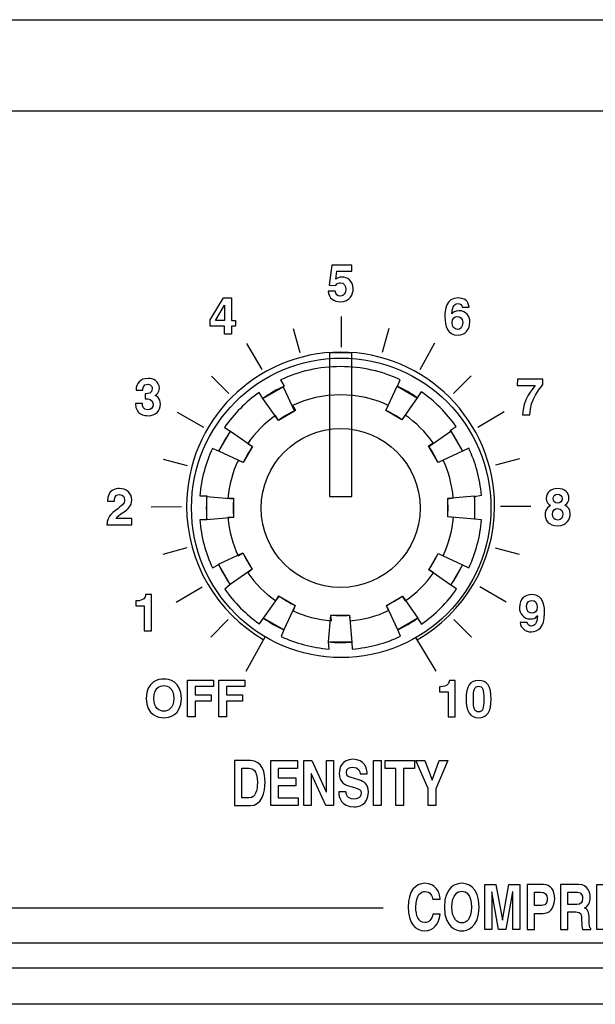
# Model space of a CAD drawing. Extents: x -133.2 to -114.2, y 153.6 to 155.3.
# Tile 5 of 14: x -126.6 to -125.6, y 153.6 to 155.3. Entities that reach past the tile are written whole.
import ezdxf

# ---------------------------------------------------------------- set-up
doc = ezdxf.new("R2010")
doc.units = 0
doc.header["$MEASUREMENT"] = 0
doc.layers.add('LAYER_1', color=160, linetype='CONTINUOUS')

# ---------------------------------------------------------------- blocks, each defined once
blk = doc.blocks.new('AI9-BLK131')
at = {"layer": 'LAYER_1', "color": 7}
for points in [[(0.481, 0.385), (0.481, 6.841), (-0.535, 6.841), (-0.535, 0.385)], [(-2.611, 5.315), (-2.1, 4.223), (-2.825, 3.805), (-3.518, 4.793)], [(3.417, 4.826), (2.727, 3.837), (2.002, 4.256), (2.511, 5.35)], [(-4.97, 3.331), (-3.982, 2.641), (-4.401, 1.917), (-5.494, 2.426)], [(5.44, 2.424), (4.349, 1.913), (3.931, 2.638), (4.918, 3.331)], [(-6.036, 0.394), (-4.835, 0.291), (-4.836, -0.546), (-6.037, -0.652)], [(5.985, -0.629), (4.784, -0.526), (4.785, 0.311), (5.986, 0.417)], [(-5.512, -2.653), (-4.42, -2.141), (-4.002, -2.867), (-4.99, -3.559)], [(4.919, -3.583), (3.93, -2.893), (4.35, -2.168), (5.443, -2.677)], [(-3.485, -5.072), (-2.795, -4.083), (-2.07, -4.502), (-2.579, -5.596)], [(2.539, -5.589), (2.028, -4.497), (2.753, -4.08), (3.446, -5.067)], [(-0.575, -6.139), (-0.472, -4.938), (0.365, -4.939), (0.471, -6.14)]]:
    blk.add_lwpolyline(points, close=True, dxfattribs=at)
blk.add_circle((0, -0.117), 6.725, dxfattribs=at)
for points in [[(2.52, 5.342), (2.834, 5.195), (3.134, 5.022), (3.417, 4.826), (3.417, 4.826), (3.593, 5.089), (3.593, 5.089), (4.201, 4.667), (4.731, 4.141), (5.159, 3.537), (5.159, 3.537), (4.899, 3.355), (4.899, 3.355), (5.106, 3.063), (5.287, 2.752), (5.44, 2.424), (5.44, 2.424), (5.725, 2.566), (5.725, 2.566), (6.031, 1.913), (6.229, 1.2), (6.297, 0.449), (6.297, 0.449), (5.983, 0.393), (5.983, 0.393), (5.998, 0.222), (6.005, 0.048), (6.005, -0.128), (6.005, -0.297), (5.998, -0.464), (5.985, -0.629), (5.985, -0.629), (6.301, -0.655), (6.301, -0.655), (6.238, -1.417), (6.041, -2.141), (5.733, -2.803), (5.733, -2.803), (5.444, -2.672), (5.444, -2.672), (5.295, -2.992), (5.119, -3.296), (4.919, -3.583), (4.919, -3.583), (5.183, -3.759), (5.183, -3.759), (4.754, -4.374), (4.219, -4.909), (3.604, -5.338), (3.604, -5.338), (3.427, -5.074), (3.427, -5.074), (3.148, -5.27), (2.851, -5.442), (2.539, -5.589), (2.539, -5.589), (2.658, -5.884), (2.658, -5.884), (1.992, -6.195), (1.263, -6.394), (0.496, -6.457), (0.496, -6.457), (0.471, -6.14), (0.471, -6.14), (0.307, -6.154), (0.141, -6.161), (-0.027, -6.161), (-0.212, -6.161), (-0.395, -6.152), (-0.576, -6.136), (-0.576, -6.136), (-0.55, -6.457), (-0.55, -6.457), (-1.312, -6.395), (-2.036, -6.198), (-2.698, -5.89), (-2.698, -5.89), (-2.579, -5.596), (-2.579, -5.596), (-2.902, -5.445), (-3.209, -5.267), (-3.497, -5.063), (-3.497, -5.063), (-3.674, -5.327), (-3.674, -5.327), (-4.279, -4.902), (-4.807, -4.373), (-5.232, -3.767), (-5.232, -3.767), (-4.99, -3.559), (-4.99, -3.559), (-5.185, -3.277), (-5.357, -2.977), (-5.503, -2.663), (-5.503, -2.663), (-5.781, -2.817), (-5.781, -2.817), (-6.093, -2.15), (-6.293, -1.421), (-6.356, -0.653), (-6.356, -0.653), (-6.037, -0.652), (-6.037, -0.652), (-6.052, -0.479), (-6.06, -0.305), (-6.06, -0.128), (-6.06, 0.056), (-6.052, 0.239), (-6.035, 0.419), (-6.035, 0.419), (-6.354, 0.42), (-6.354, 0.42), (-6.289, 1.173), (-6.093, 1.889), (-5.789, 2.545), (-5.789, 2.545), (-5.494, 2.426), (-5.494, 2.426), (-5.345, 2.744), (-5.17, 3.046), (-4.97, 3.331), (-4.97, 3.331), (-5.243, 3.495), (-5.243, 3.495), (-4.818, 4.105), (-4.289, 4.637), (-3.682, 5.066), (-3.682, 5.066), (-3.518, 4.793), (-3.518, 4.793), (-3.217, 5.006), (-2.896, 5.193), (-2.558, 5.35), (-2.558, 5.35), (-2.723, 5.623), (-2.723, 5.623), (-1.905, 6.007), (-0.991, 6.222), (-0.027, 6.222), (0.929, 6.222), (1.836, 6.01), (2.649, 5.632), (2.649, 5.632), (2.52, 5.342), (2.52, 5.342)], [(2.01, 4.25), (2.262, 4.133), (2.502, 3.994), (2.728, 3.837), (2.728, 3.837), (2.869, 4.048), (2.869, 4.048), (3.355, 3.71), (3.78, 3.289), (4.122, 2.806), (4.122, 2.806), (3.914, 2.66), (3.914, 2.66), (4.079, 2.427), (4.224, 2.177), (4.347, 1.916), (4.347, 1.916), (4.574, 2.029), (4.574, 2.029), (4.819, 1.507), (4.978, 0.936), (5.032, 0.336), (5.032, 0.336), (4.781, 0.291), (4.781, 0.291), (4.793, 0.153), (4.799, 0.014), (4.799, -0.126), (4.799, -0.261), (4.793, -0.395), (4.782, -0.527), (4.782, -0.527), (5.035, -0.548), (5.035, -0.548), (4.985, -1.157), (4.828, -1.737), (4.581, -2.266), (4.581, -2.266), (4.35, -2.161), (4.35, -2.161), (4.231, -2.417), (4.09, -2.661), (3.93, -2.89), (3.93, -2.89), (4.141, -3.031), (4.141, -3.031), (3.797, -3.522), (3.369, -3.951), (2.878, -4.294), (2.878, -4.294), (2.736, -4.083), (2.736, -4.083), (2.513, -4.24), (2.275, -4.378), (2.026, -4.495), (2.026, -4.495), (2.121, -4.731), (2.121, -4.731), (1.588, -4.98), (1.005, -5.139), (0.391, -5.189), (0.391, -5.189), (0.372, -4.936), (0.372, -4.936), (0.24, -4.947), (0.107, -4.952), (-0.027, -4.952), (-0.175, -4.952), (-0.322, -4.946), (-0.466, -4.933), (-0.466, -4.933), (-0.445, -5.189), (-0.445, -5.189), (-1.055, -5.139), (-1.634, -4.982), (-2.164, -4.736), (-2.164, -4.736), (-2.069, -4.5), (-2.069, -4.5), (-2.327, -4.38), (-2.573, -4.237), (-2.803, -4.074), (-2.803, -4.074), (-2.944, -4.285), (-2.944, -4.285), (-3.429, -3.945), (-3.851, -3.522), (-4.191, -3.037), (-4.191, -3.037), (-3.997, -2.871), (-3.997, -2.871), (-4.154, -2.645), (-4.291, -2.406), (-4.408, -2.154), (-4.408, -2.154), (-4.631, -2.277), (-4.631, -2.277), (-4.88, -1.744), (-5.04, -1.161), (-5.09, -0.546), (-5.09, -0.546), (-4.835, -0.545), (-4.835, -0.545), (-4.847, -0.407), (-4.853, -0.267), (-4.853, -0.126), (-4.853, 0.021), (-4.847, 0.167), (-4.834, 0.311), (-4.834, 0.311), (-5.089, 0.312), (-5.089, 0.312), (-5.037, 0.915), (-4.88, 1.488), (-4.637, 2.012), (-4.637, 2.012), (-4.401, 1.917), (-4.401, 1.917), (-4.282, 2.171), (-4.141, 2.413), (-3.982, 2.641), (-3.982, 2.641), (-4.2, 2.772), (-4.2, 2.772), (-3.86, 3.26), (-3.437, 3.686), (-2.951, 4.029), (-2.951, 4.029), (-2.82, 3.81), (-2.82, 3.81), (-2.579, 3.981), (-2.322, 4.131), (-2.052, 4.256), (-2.052, 4.256), (-2.184, 4.475), (-2.184, 4.475), (-1.529, 4.782), (-0.798, 4.954), (-0.027, 4.954), (0.738, 4.954), (1.463, 4.785), (2.114, 4.482), (2.114, 4.482), (2.01, 4.25), (2.01, 4.25)]]:
    blk.add_open_spline(points, degree=3, knots=[0, 0, 0, 0, 1, 1, 1, 2, 2, 2, 3, 3, 3, 4, 4, 4, 5, 5, 5, 6, 6, 6, 7, 7, 7, 8, 8, 8, 9, 9, 9, 10, 10, 10, 11, 11, 11, 12, 12, 12, 13, 13, 13, 14, 14, 14, 15, 15, 15, 16, 16, 16, 17, 17, 17, 18, 18, 18, 19, 19, 19, 20, 20, 20, 21, 21, 21, 22, 22, 22, 23, 23, 23, 24, 24, 24, 25, 25, 25, 26, 26, 26, 27, 27, 27, 28, 28, 28, 29, 29, 29, 30, 30, 30, 31, 31, 31, 32, 32, 32, 33, 33, 33, 34, 34, 34, 35, 35, 35, 36, 36, 36, 37, 37, 37, 38, 38, 38, 39, 39, 39, 40, 40, 40, 41, 41, 41, 42, 42, 42, 43, 43, 43, 44, 44, 44, 45, 45, 45, 46, 46, 46, 47, 47, 47, 48, 48, 48, 48], dxfattribs=at)
blk = doc.blocks.new('AI9-BLK96')
at = {"layer": 'LAYER_1', "color": 7}
for points in [[(-3.039, -1.013), (-3.355, -1.013), (-3.355, 0.68), (-3.36, 0.68), (-3.662, -1.013), (-3.994, -1.013), (-4.29, 0.68), (-4.294, 0.68), (-4.294, -1.013), (-4.61, -1.013), (-4.61, 1.013), (-4.116, 1.013), (-3.822, -0.584), (-3.818, -0.584), (-3.529, 1.013), (-3.039, 1.013)], [(1.614, 0.655), (0.754, 0.655), (0.754, 0.229), (1.544, 0.229), (1.544, -0.13), (0.754, -0.13), (0.754, -0.655), (1.653, -0.655), (1.653, -1.013), (0.422, -1.013), (0.422, 1.013), (1.614, 1.013)]]:
    blk.add_lwpolyline(points, close=True, dxfattribs=at)
for points, knots in [([(-6.947, 0.35), (-6.974, 0.471), (-7.026, 0.7), (-7.306, 0.7), (-7.469, 0.7), (-7.708, 0.564), (-7.708, -0.008), (-7.708, -0.373), (-7.593, -0.7), (-7.306, -0.7), (-7.119, -0.7), (-6.988, -0.567), (-6.947, -0.319), (-6.947, -0.319), (-6.608, -0.319), (-6.608, -0.319), (-6.676, -0.759), (-6.906, -1.067), (-7.313, -1.067), (-7.744, -1.067), (-8.053, -0.703), (-8.053, -0.003), (-8.053, 0.706), (-7.726, 1.067), (-7.308, 1.067), (-6.823, 1.067), (-6.627, 0.649), (-6.608, 0.35), (-6.608, 0.35), (-6.947, 0.35), (-6.947, 0.35)], [0, 0, 0, 0, 1, 1, 1, 2, 2, 2, 3, 3, 3, 4, 4, 4, 5, 5, 5, 6, 6, 6, 7, 7, 7, 8, 8, 8, 9, 9, 9, 10, 10, 10, 10]), ([(-5.644, 1.067), (-5.43, 1.067), (-4.865, 0.951), (-4.865, 0), (-4.865, -0.951), (-5.43, -1.067), (-5.644, -1.067), (-5.859, -1.067), (-6.423, -0.951), (-6.423, 0), (-6.423, 0.951), (-5.859, 1.067), (-5.644, 1.067)], [0, 0, 0, 0, 1, 1, 1, 2, 2, 2, 3, 3, 3, 4, 4, 4, 4]), ([(-2.375, -1.013), (-2.375, -1.013), (-2.714, -1.013), (-2.714, -1.013), (-2.714, -1.013), (-2.714, 1.013), (-2.714, 1.013), (-2.714, 1.013), (-1.973, 1.013), (-1.973, 1.013), (-1.659, 1.013), (-1.47, 0.762), (-1.47, 0.364), (-1.47, 0.181), (-1.551, -0.282), (-1.987, -0.282), (-1.987, -0.282), (-2.375, -0.282), (-2.375, -0.282), (-2.375, -0.282), (-2.375, -1.013), (-2.375, -1.013)], [0, 0, 0, 0, 1, 1, 1, 2, 2, 2, 3, 3, 3, 4, 4, 4, 5, 5, 5, 6, 6, 6, 7, 7, 7, 7]), ([(-1.208, 1.013), (-1.208, 1.013), (-0.388, 1.013), (-0.388, 1.013), (0.043, 1.013), (0.122, 0.615), (0.122, 0.44), (0.122, 0.217), (0.032, 0.025), (-0.129, -0.042), (0.005, -0.116), (0.077, -0.178), (0.077, -0.556), (0.077, -0.852), (0.077, -0.926), (0.149, -0.96), (0.149, -0.96), (0.149, -1.013), (0.149, -1.013), (0.149, -1.013), (-0.226, -1.013), (-0.226, -1.013), (-0.248, -0.917), (-0.262, -0.813), (-0.262, -0.604), (-0.262, -0.327), (-0.276, -0.22), (-0.526, -0.22), (-0.526, -0.22), (-0.876, -0.22), (-0.876, -0.22), (-0.876, -0.22), (-0.876, -1.013), (-0.876, -1.013), (-0.876, -1.013), (-1.208, -1.013), (-1.208, -1.013), (-1.208, -1.013), (-1.208, 1.013), (-1.208, 1.013)], [0, 0, 0, 0, 1, 1, 1, 2, 2, 2, 3, 3, 3, 4, 4, 4, 5, 5, 5, 6, 6, 6, 7, 7, 7, 8, 8, 8, 9, 9, 9, 10, 10, 10, 11, 11, 11, 12, 12, 12, 13, 13, 13, 13]), ([(2.17, -0.389), (2.172, -0.502), (2.217, -0.717), (2.513, -0.717), (2.673, -0.717), (2.852, -0.669), (2.852, -0.454), (2.852, -0.296), (2.73, -0.254), (2.558, -0.203), (2.558, -0.203), (2.384, -0.152), (2.384, -0.152), (2.122, -0.076), (1.869, -0.003), (1.869, 0.443), (1.869, 0.669), (1.967, 1.067), (2.493, 1.067), (2.989, 1.067), (3.122, 0.66), (3.125, 0.412), (3.125, 0.412), (2.8, 0.412), (2.8, 0.412), (2.791, 0.502), (2.763, 0.717), (2.468, 0.717), (2.339, 0.717), (2.185, 0.657), (2.185, 0.474), (2.185, 0.316), (2.289, 0.282), (2.357, 0.263), (2.357, 0.263), (2.752, 0.141), (2.752, 0.141), (2.973, 0.073), (3.177, -0.04), (3.177, -0.404), (3.177, -1.013), (2.68, -1.067), (2.538, -1.067), (1.946, -1.067), (1.845, -0.641), (1.845, -0.389), (1.845, -0.389), (2.17, -0.389), (2.17, -0.389)], [0, 0, 0, 0, 1, 1, 1, 2, 2, 2, 3, 3, 3, 4, 4, 4, 5, 5, 5, 6, 6, 6, 7, 7, 7, 8, 8, 8, 9, 9, 9, 10, 10, 10, 11, 11, 11, 12, 12, 12, 13, 13, 13, 14, 14, 14, 15, 15, 15, 16, 16, 16, 16]), ([(3.676, -0.389), (3.678, -0.502), (3.723, -0.717), (4.019, -0.717), (4.179, -0.717), (4.357, -0.669), (4.357, -0.454), (4.357, -0.296), (4.235, -0.254), (4.064, -0.203), (4.064, -0.203), (3.89, -0.152), (3.89, -0.152), (3.628, -0.076), (3.375, -0.003), (3.375, 0.443), (3.375, 0.669), (3.472, 1.067), (3.998, 1.067), (4.495, 1.067), (4.628, 0.66), (4.631, 0.412), (4.631, 0.412), (4.305, 0.412), (4.305, 0.412), (4.296, 0.502), (4.269, 0.717), (3.974, 0.717), (3.845, 0.717), (3.691, 0.657), (3.691, 0.474), (3.691, 0.316), (3.795, 0.282), (3.863, 0.263), (3.863, 0.263), (4.258, 0.141), (4.258, 0.141), (4.479, 0.073), (4.682, -0.04), (4.682, -0.404), (4.682, -1.013), (4.186, -1.067), (4.044, -1.067), (3.452, -1.067), (3.35, -0.641), (3.35, -0.389), (3.35, -0.389), (3.676, -0.389), (3.676, -0.389)], [0, 0, 0, 0, 1, 1, 1, 2, 2, 2, 3, 3, 3, 4, 4, 4, 5, 5, 5, 6, 6, 6, 7, 7, 7, 8, 8, 8, 9, 9, 9, 10, 10, 10, 11, 11, 11, 12, 12, 12, 13, 13, 13, 14, 14, 14, 15, 15, 15, 16, 16, 16, 16]), ([(5.647, 1.067), (5.861, 1.067), (6.426, 0.951), (6.426, 0), (6.426, -0.951), (5.861, -1.067), (5.647, -1.067), (5.432, -1.067), (4.868, -0.951), (4.868, 0), (4.868, 0.951), (5.432, 1.067), (5.647, 1.067)], [0, 0, 0, 0, 1, 1, 1, 2, 2, 2, 3, 3, 3, 4, 4, 4, 4]), ([(6.696, 1.013), (6.696, 1.013), (7.516, 1.013), (7.516, 1.013), (7.947, 1.013), (8.026, 0.615), (8.026, 0.44), (8.026, 0.217), (7.936, 0.025), (7.776, -0.042), (7.909, -0.116), (7.981, -0.178), (7.981, -0.556), (7.981, -0.852), (7.981, -0.926), (8.053, -0.96), (8.053, -0.96), (8.053, -1.013), (8.053, -1.013), (8.053, -1.013), (7.679, -1.013), (7.679, -1.013), (7.656, -0.917), (7.643, -0.813), (7.643, -0.604), (7.643, -0.327), (7.629, -0.22), (7.378, -0.22), (7.378, -0.22), (7.028, -0.22), (7.028, -0.22), (7.028, -0.22), (7.028, -1.013), (7.028, -1.013), (7.028, -1.013), (6.696, -1.013), (6.696, -1.013), (6.696, -1.013), (6.696, 1.013), (6.696, 1.013)], [0, 0, 0, 0, 1, 1, 1, 2, 2, 2, 3, 3, 3, 4, 4, 4, 5, 5, 5, 6, 6, 6, 7, 7, 7, 8, 8, 8, 9, 9, 9, 10, 10, 10, 11, 11, 11, 12, 12, 12, 13, 13, 13, 13]), ([(-5.644, -0.708), (-5.462, -0.708), (-5.204, -0.567), (-5.204, 0), (-5.204, 0.567), (-5.462, 0.708), (-5.644, 0.708), (-5.827, 0.708), (-6.085, 0.567), (-6.085, 0), (-6.085, -0.567), (-5.827, -0.708), (-5.644, -0.708)], [0, 0, 0, 0, 1, 1, 1, 2, 2, 2, 3, 3, 3, 4, 4, 4, 4]), ([(-2.061, 0.068), (-1.808, 0.068), (-1.808, 0.294), (-1.808, 0.384), (-1.808, 0.581), (-1.896, 0.663), (-2.106, 0.663), (-2.106, 0.663), (-2.375, 0.663), (-2.375, 0.663), (-2.375, 0.663), (-2.375, 0.068), (-2.375, 0.068), (-2.375, 0.068), (-2.061, 0.068), (-2.061, 0.068)], [0, 0, 0, 0, 1, 1, 1, 2, 2, 2, 3, 3, 3, 4, 4, 4, 5, 5, 5, 5]), ([(-0.479, 0.121), (-0.303, 0.121), (-0.217, 0.198), (-0.217, 0.398), (-0.217, 0.505), (-0.255, 0.663), (-0.454, 0.663), (-0.454, 0.663), (-0.876, 0.663), (-0.876, 0.663), (-0.876, 0.663), (-0.876, 0.121), (-0.876, 0.121), (-0.876, 0.121), (-0.479, 0.121), (-0.479, 0.121)], [0, 0, 0, 0, 1, 1, 1, 2, 2, 2, 3, 3, 3, 4, 4, 4, 5, 5, 5, 5]), ([(5.647, -0.708), (5.83, -0.708), (6.087, -0.567), (6.087, 0), (6.087, 0.567), (5.83, 0.708), (5.647, 0.708), (5.464, 0.708), (5.206, 0.567), (5.206, 0), (5.206, -0.567), (5.464, -0.708), (5.647, -0.708)], [0, 0, 0, 0, 1, 1, 1, 2, 2, 2, 3, 3, 3, 4, 4, 4, 4]), ([(7.426, 0.121), (7.602, 0.121), (7.688, 0.198), (7.688, 0.398), (7.688, 0.505), (7.649, 0.663), (7.451, 0.663), (7.451, 0.663), (7.028, 0.663), (7.028, 0.663), (7.028, 0.663), (7.028, 0.121), (7.028, 0.121), (7.028, 0.121), (7.426, 0.121), (7.426, 0.121)], [0, 0, 0, 0, 1, 1, 1, 2, 2, 2, 3, 3, 3, 4, 4, 4, 5, 5, 5, 5])]:
    blk.add_open_spline(points, degree=3, knots=knots, dxfattribs=at)
blk = doc.blocks.new('AI9-BLK77')
at = {"layer": 'LAYER_1', "color": 7}
for points in [[(-1.98, 0.655), (-2.84, 0.655), (-2.84, 0.229), (-2.05, 0.229), (-2.05, -0.13), (-2.84, -0.13), (-2.84, -0.655), (-1.942, -0.655), (-1.942, -1.013), (-3.172, -1.013), (-3.172, 1.013), (-1.98, 1.013)], [(-0.677, 1.013), (-0.361, 1.013), (-0.361, -1.013), (-0.7, -1.013), (-1.362, 0.432), (-1.366, 0.432), (-1.366, -1.013), (-1.682, -1.013), (-1.682, 1.013), (-1.325, 1.013), (-0.682, -0.398), (-0.677, -0.398)], [(1.781, -1.013), (1.443, -1.013), (1.443, 1.013), (1.781, 1.013)], [(2.786, -1.013), (2.447, -1.013), (2.447, 0.655), (1.958, 0.655), (1.958, 1.013), (3.276, 1.013), (3.276, 0.655), (2.786, 0.655)], [(4.238, -1.013), (3.899, -1.013), (3.899, -0.248), (3.339, 1.013), (3.739, 1.013), (4.075, 0.133), (4.396, 1.013), (4.78, 1.013), (4.238, -0.254)]]:
    blk.add_lwpolyline(points, close=True, dxfattribs=at)
for points, knots in [([(-4.802, 1.013), (-4.802, 1.013), (-4.087, 1.013), (-4.087, 1.013), (-3.54, 1.013), (-3.427, 0.432), (-3.427, 0.048), (-3.427, -0.387), (-3.565, -1.013), (-4.1, -1.013), (-4.1, -1.013), (-4.802, -1.013), (-4.802, -1.013), (-4.802, -1.013), (-4.802, 1.013), (-4.802, 1.013)], [0, 0, 0, 0, 1, 1, 1, 2, 2, 2, 3, 3, 3, 4, 4, 4, 5, 5, 5, 5]), ([(0.205, -0.389), (0.208, -0.502), (0.253, -0.717), (0.549, -0.717), (0.709, -0.717), (0.887, -0.669), (0.887, -0.454), (0.887, -0.296), (0.765, -0.254), (0.594, -0.203), (0.594, -0.203), (0.42, -0.152), (0.42, -0.152), (0.158, -0.076), (-0.095, -0.003), (-0.095, 0.443), (-0.095, 0.669), (0.002, 1.067), (0.528, 1.067), (1.025, 1.067), (1.158, 0.66), (1.16, 0.412), (1.16, 0.412), (0.835, 0.412), (0.835, 0.412), (0.826, 0.502), (0.799, 0.717), (0.504, 0.717), (0.375, 0.717), (0.221, 0.657), (0.221, 0.474), (0.221, 0.316), (0.325, 0.282), (0.393, 0.262), (0.393, 0.262), (0.788, 0.141), (0.788, 0.141), (1.009, 0.073), (1.212, -0.04), (1.212, -0.404), (1.212, -1.013), (0.716, -1.067), (0.573, -1.067), (-0.018, -1.067), (-0.12, -0.641), (-0.12, -0.389), (-0.12, -0.389), (0.205, -0.389), (0.205, -0.389)], [0, 0, 0, 0, 1, 1, 1, 2, 2, 2, 3, 3, 3, 4, 4, 4, 5, 5, 5, 6, 6, 6, 7, 7, 7, 8, 8, 8, 9, 9, 9, 10, 10, 10, 11, 11, 11, 12, 12, 12, 13, 13, 13, 14, 14, 14, 15, 15, 15, 16, 16, 16, 16]), ([(-4.47, -0.663), (-4.47, -0.663), (-4.141, -0.663), (-4.141, -0.663), (-3.865, -0.663), (-3.773, -0.316), (-3.773, 0.017), (-3.773, 0.615), (-4.001, 0.663), (-4.145, 0.663), (-4.145, 0.663), (-4.47, 0.663), (-4.47, 0.663), (-4.47, 0.663), (-4.47, -0.663), (-4.47, -0.663)], [0, 0, 0, 0, 1, 1, 1, 2, 2, 2, 3, 3, 3, 4, 4, 4, 5, 5, 5, 5])]:
    blk.add_open_spline(points, degree=3, knots=knots, dxfattribs=at)
blk = doc.blocks.new('AI9-BLK76')
at = {"layer": 'LAYER_1', "color": 7}
for points in [[(-0.014, -0.823), (-0.358, -0.823), (-0.358, 0.823), (0.814, 0.823), (0.814, 0.532), (-0.014, 0.532), (-0.014, 0.161), (0.711, 0.161), (0.711, -0.131), (-0.014, -0.131)], [(1.387, -0.823), (1.043, -0.823), (1.043, 0.823), (2.215, 0.823), (2.215, 0.532), (1.387, 0.532), (1.387, 0.161), (2.112, 0.161), (2.112, -0.131), (1.387, -0.131)]]:
    blk.add_lwpolyline(points, close=True, dxfattribs=at)
for points in [[(-1.424, 0.867), (-1.206, 0.867), (-0.633, 0.773), (-0.633, 0), (-0.633, -0.773), (-1.206, -0.867), (-1.424, -0.867), (-1.642, -0.867), (-2.215, -0.773), (-2.215, 0), (-2.215, 0.773), (-1.642, 0.867), (-1.424, 0.867)], [(-1.424, -0.575), (-1.238, -0.575), (-0.977, -0.461), (-0.977, 0), (-0.977, 0.461), (-1.238, 0.576), (-1.424, 0.576), (-1.61, 0.576), (-1.871, 0.461), (-1.871, 0), (-1.871, -0.461), (-1.61, -0.575), (-1.424, -0.575)]]:
    blk.add_open_spline(points, degree=3, knots=[0, 0, 0, 0, 1, 1, 1, 2, 2, 2, 3, 3, 3, 4, 4, 4, 4], dxfattribs=at)
blk = doc.blocks.new('AI9-BLK75')
at = {"layer": 'LAYER_1', "color": 7}
for points, knots in [([(-1.159, 0.554), (-1.159, 0.554), (-1.113, 0.554), (-1.113, 0.554), (-0.804, 0.554), (-0.721, 0.714), (-0.714, 0.836), (-0.714, 0.836), (-0.451, 0.836), (-0.451, 0.836), (-0.451, 0.836), (-0.451, -0.792), (-0.451, -0.792), (-0.451, -0.792), (-0.772, -0.792), (-0.772, -0.792), (-0.772, -0.792), (-0.772, 0.329), (-0.772, 0.329), (-0.772, 0.329), (-1.159, 0.329), (-1.159, 0.329), (-1.159, 0.329), (-1.159, 0.554), (-1.159, 0.554)], [0, 0, 0, 0, 1, 1, 1, 2, 2, 2, 3, 3, 3, 4, 4, 4, 5, 5, 5, 6, 6, 6, 7, 7, 7, 8, 8, 8, 8]), ([(0.595, 0.836), (0.978, 0.836), (1.159, 0.572), (1.159, 0.001), (1.159, -0.57), (0.978, -0.836), (0.595, -0.836), (0.212, -0.836), (0.031, -0.57), (0.031, 0.001), (0.031, 0.572), (0.212, 0.836), (0.595, 0.836)], [0, 0, 0, 0, 1, 1, 1, 2, 2, 2, 3, 3, 3, 4, 4, 4, 4]), ([(0.595, -0.579), (0.778, -0.579), (0.829, -0.418), (0.829, 0.001), (0.829, 0.421), (0.778, 0.579), (0.595, 0.579), (0.412, 0.579), (0.361, 0.421), (0.361, 0.001), (0.361, -0.418), (0.412, -0.579), (0.595, -0.579)], [0, 0, 0, 0, 1, 1, 1, 2, 2, 2, 3, 3, 3, 4, 4, 4, 4])]:
    blk.add_open_spline(points, degree=3, knots=knots, dxfattribs=at)
blk = doc.blocks.new('AI9-BLK74')
at = {"layer": 'LAYER_1', "color": 7}
blk.add_lwpolyline([(-4.625, 9.419), (-4.806, 9.419), (-4.806, 9.059), (-5.127, 9.059), (-5.127, 9.419), (-5.769, 9.419), (-5.769, 9.696), (-5.17, 10.687), (-4.806, 10.687), (-4.806, 9.669), (-4.625, 9.669)], close=True, dxfattribs=at)
for points, knots in [([(-0.13, 11.534), (-0.07, 11.575), (0.003, 11.623), (0.162, 11.623), (0.379, 11.623), (0.655, 11.472), (0.655, 11.098), (0.655, 10.876), (0.542, 10.514), (0.063, 10.514), (-0.192, 10.514), (-0.451, 10.665), (-0.467, 10.993), (-0.467, 10.993), (-0.146, 10.993), (-0.146, 10.993), (-0.132, 10.86), (-0.061, 10.77), (0.081, 10.77), (0.235, 10.77), (0.324, 10.901), (0.324, 11.075), (0.324, 11.22), (0.256, 11.367), (0.086, 11.367), (0.042, 11.367), (-0.068, 11.364), (-0.13, 11.25), (-0.13, 11.25), (-0.416, 11.263), (-0.416, 11.263), (-0.416, 11.263), (-0.304, 12.158), (-0.304, 12.158), (-0.304, 12.158), (0.59, 12.158), (0.59, 12.158), (0.59, 12.158), (0.59, 11.887), (0.59, 11.887), (0.59, 11.887), (-0.072, 11.887), (-0.072, 11.887), (-0.072, 11.887), (-0.13, 11.534), (-0.13, 11.534)], [0, 0, 0, 0, 1, 1, 1, 2, 2, 2, 3, 3, 3, 4, 4, 4, 5, 5, 5, 6, 6, 6, 7, 7, 7, 8, 8, 8, 9, 9, 9, 10, 10, 10, 11, 11, 11, 12, 12, 12, 13, 13, 13, 14, 14, 14, 15, 15, 15, 15]), ([(5.546, 10.274), (5.537, 10.366), (5.477, 10.43), (5.358, 10.43), (5.149, 10.43), (5.101, 10.191), (5.09, 9.98), (5.09, 9.98), (5.094, 9.976), (5.094, 9.976), (5.138, 10.035), (5.218, 10.111), (5.399, 10.111), (5.736, 10.111), (5.897, 9.852), (5.897, 9.609), (5.897, 9.254), (5.679, 9.015), (5.365, 9.015), (4.872, 9.015), (4.776, 9.428), (4.776, 9.834), (4.776, 10.143), (4.817, 10.687), (5.381, 10.687), (5.448, 10.687), (5.633, 10.661), (5.714, 10.581), (5.803, 10.494), (5.835, 10.446), (5.865, 10.274), (5.865, 10.274), (5.546, 10.274), (5.546, 10.274)], [0, 0, 0, 0, 1, 1, 1, 2, 2, 2, 3, 3, 3, 4, 4, 4, 5, 5, 5, 6, 6, 6, 7, 7, 7, 8, 8, 8, 9, 9, 9, 10, 10, 10, 11, 11, 11, 11]), ([(-5.127, 9.669), (-5.127, 10.063), (-5.12, 10.317), (-5.12, 10.368), (-5.12, 10.368), (-5.124, 10.368), (-5.124, 10.368), (-5.124, 10.368), (-5.533, 9.669), (-5.533, 9.669), (-5.533, 9.669), (-5.127, 9.669), (-5.127, 9.669)], [0, 0, 0, 0, 1, 1, 1, 2, 2, 2, 3, 3, 3, 4, 4, 4, 4]), ([(5.342, 9.854), (5.221, 9.854), (5.097, 9.779), (5.097, 9.575), (5.097, 9.398), (5.198, 9.272), (5.351, 9.272), (5.468, 9.272), (5.576, 9.361), (5.576, 9.581), (5.576, 9.788), (5.443, 9.854), (5.342, 9.854)], [0, 0, 0, 0, 1, 1, 1, 2, 2, 2, 3, 3, 3, 4, 4, 4, 4]), ([(-8.694, 6.385), (-8.694, 6.385), (-8.643, 6.385), (-8.643, 6.385), (-8.547, 6.385), (-8.37, 6.394), (-8.37, 6.605), (-8.37, 6.665), (-8.398, 6.814), (-8.574, 6.814), (-8.795, 6.814), (-8.795, 6.605), (-8.795, 6.548), (-8.795, 6.548), (-9.093, 6.548), (-9.093, 6.548), (-9.093, 6.853), (-8.921, 7.071), (-8.554, 7.071), (-8.336, 7.071), (-8.049, 6.961), (-8.049, 6.617), (-8.049, 6.452), (-8.152, 6.348), (-8.244, 6.307), (-8.244, 6.307), (-8.244, 6.303), (-8.244, 6.303), (-8.187, 6.287), (-7.999, 6.202), (-7.999, 5.924), (-7.999, 5.617), (-8.226, 5.399), (-8.554, 5.399), (-8.707, 5.399), (-9.12, 5.434), (-9.12, 5.943), (-9.12, 5.943), (-8.806, 5.943), (-8.806, 5.943), (-8.806, 5.943), (-8.808, 5.94), (-8.808, 5.94), (-8.808, 5.853), (-8.786, 5.656), (-8.57, 5.656), (-8.442, 5.656), (-8.329, 5.743), (-8.329, 5.924), (-8.329, 6.147), (-8.545, 6.156), (-8.694, 6.156), (-8.694, 6.156), (-8.694, 6.385), (-8.694, 6.385)], [0, 0, 0, 0, 1, 1, 1, 2, 2, 2, 3, 3, 3, 4, 4, 4, 5, 5, 5, 6, 6, 6, 7, 7, 7, 8, 8, 8, 9, 9, 9, 10, 10, 10, 11, 11, 11, 12, 12, 12, 13, 13, 13, 14, 14, 14, 15, 15, 15, 16, 16, 16, 17, 17, 17, 18, 18, 18, 18]), ([(9.179, 6.796), (9.023, 6.626), (8.624, 6.144), (8.585, 5.443), (8.585, 5.443), (8.254, 5.443), (8.254, 5.443), (8.289, 6.094), (8.697, 6.612), (8.835, 6.759), (8.835, 6.759), (8.025, 6.759), (8.025, 6.759), (8.025, 6.759), (8.032, 7.043), (8.032, 7.043), (8.032, 7.043), (9.179, 7.043), (9.179, 7.043), (9.179, 7.043), (9.179, 6.796), (9.179, 6.796)], [0, 0, 0, 0, 1, 1, 1, 2, 2, 2, 3, 3, 3, 4, 4, 4, 5, 5, 5, 6, 6, 6, 7, 7, 7, 7]), ([(-10.383, 1.556), (-10.383, 2.086), (-9.995, 2.132), (-9.851, 2.132), (-9.539, 2.132), (-9.291, 1.948), (-9.291, 1.618), (-9.291, 1.338), (-9.473, 1.196), (-9.631, 1.089), (-9.846, 0.937), (-9.959, 0.864), (-9.995, 0.788), (-9.995, 0.788), (-9.289, 0.788), (-9.289, 0.788), (-9.289, 0.788), (-9.289, 0.504), (-9.289, 0.504), (-9.289, 0.504), (-10.401, 0.504), (-10.401, 0.504), (-10.39, 0.694), (-10.376, 0.894), (-10.023, 1.15), (-9.729, 1.364), (-9.613, 1.446), (-9.613, 1.63), (-9.613, 1.737), (-9.681, 1.861), (-9.837, 1.861), (-10.062, 1.861), (-10.069, 1.675), (-10.071, 1.556), (-10.071, 1.556), (-10.383, 1.556), (-10.383, 1.556)], [0, 0, 0, 0, 1, 1, 1, 2, 2, 2, 3, 3, 3, 4, 4, 4, 5, 5, 5, 6, 6, 6, 7, 7, 7, 8, 8, 8, 9, 9, 9, 10, 10, 10, 11, 11, 11, 12, 12, 12, 12]), ([(9.84, 0.46), (9.42, 0.46), (9.276, 0.733), (9.276, 0.955), (9.276, 1.038), (9.276, 1.254), (9.524, 1.368), (9.395, 1.432), (9.326, 1.536), (9.326, 1.687), (9.326, 1.964), (9.549, 2.132), (9.833, 2.132), (10.17, 2.132), (10.349, 1.932), (10.349, 1.708), (10.349, 1.568), (10.292, 1.448), (10.161, 1.38), (10.317, 1.302), (10.404, 1.198), (10.404, 0.988), (10.404, 0.781), (10.271, 0.46), (9.84, 0.46)], [0, 0, 0, 0, 1, 1, 1, 2, 2, 2, 3, 3, 3, 4, 4, 4, 5, 5, 5, 6, 6, 6, 7, 7, 7, 8, 8, 8, 8]), ([(10.042, 1.673), (10.042, 1.797), (9.957, 1.875), (9.854, 1.875), (9.709, 1.875), (9.634, 1.792), (9.634, 1.673), (9.634, 1.577), (9.705, 1.471), (9.842, 1.471), (9.968, 1.471), (10.042, 1.556), (10.042, 1.673)], [0, 0, 0, 0, 1, 1, 1, 2, 2, 2, 3, 3, 3, 4, 4, 4, 4]), ([(9.835, 1.228), (9.718, 1.228), (9.606, 1.153), (9.606, 0.976), (9.606, 0.82), (9.696, 0.717), (9.842, 0.717), (10.01, 0.717), (10.074, 0.862), (10.074, 0.974), (10.074, 1.089), (10.014, 1.228), (9.835, 1.228)], [0, 0, 0, 0, 1, 1, 1, 2, 2, 2, 3, 3, 3, 4, 4, 4, 4]), ([(-9.112, -2.913), (-9.112, -2.913), (-9.066, -2.913), (-9.066, -2.913), (-8.757, -2.913), (-8.674, -2.752), (-8.667, -2.631), (-8.667, -2.631), (-8.404, -2.631), (-8.404, -2.631), (-8.404, -2.631), (-8.404, -4.259), (-8.404, -4.259), (-8.404, -4.259), (-8.725, -4.259), (-8.725, -4.259), (-8.725, -4.259), (-8.725, -3.138), (-8.725, -3.138), (-8.725, -3.138), (-9.112, -3.138), (-9.112, -3.138), (-9.112, -3.138), (-9.112, -2.913), (-9.112, -2.913)], [0, 0, 0, 0, 1, 1, 1, 2, 2, 2, 3, 3, 3, 4, 4, 4, 5, 5, 5, 6, 6, 6, 7, 7, 7, 8, 8, 8, 8]), ([(8.476, -3.883), (8.476, -3.883), (8.476, -3.885), (8.476, -3.885), (8.494, -3.997), (8.565, -4.045), (8.664, -4.045), (8.797, -4.045), (8.93, -3.933), (8.932, -3.591), (8.932, -3.591), (8.927, -3.587), (8.927, -3.587), (8.854, -3.697), (8.728, -3.724), (8.618, -3.724), (8.306, -3.724), (8.125, -3.488), (8.125, -3.215), (8.125, -2.816), (8.361, -2.631), (8.68, -2.631), (9.244, -2.631), (9.253, -3.238), (9.253, -3.468), (9.253, -4.098), (8.955, -4.302), (8.661, -4.302), (8.384, -4.302), (8.184, -4.142), (8.157, -3.883), (8.157, -3.883), (8.476, -3.883), (8.476, -3.883)], [0, 0, 0, 0, 1, 1, 1, 2, 2, 2, 3, 3, 3, 4, 4, 4, 5, 5, 5, 6, 6, 6, 7, 7, 7, 8, 8, 8, 9, 9, 9, 10, 10, 10, 11, 11, 11, 11]), ([(8.687, -3.468), (8.799, -3.468), (8.923, -3.387), (8.923, -3.195), (8.923, -3.009), (8.843, -2.894), (8.677, -2.894), (8.595, -2.894), (8.446, -2.936), (8.446, -3.17), (8.446, -3.415), (8.565, -3.468), (8.687, -3.468)], [0, 0, 0, 0, 1, 1, 1, 2, 2, 2, 3, 3, 3, 4, 4, 4, 4])]:
    blk.add_open_spline(points, degree=3, knots=knots, dxfattribs=at)
for name, p in [('AI9-BLK76', (-6.427, -7.289)), ('AI9-BLK75', (5.693, -7.32)), ('AI9-BLK77', (0.128, -11.091))]:
    blk.add_blockref(name, p, dxfattribs=at)
blk = doc.blocks.new('AI9-BLK73')
at = {"layer": 'LAYER_1', "color": 7}
for p, q in [((-2.151, 6.925), (-1.862, 5.848)), ((2.135, 6.926), (1.847, 5.848)), ((-5.83, 4.79), (-5.043, 3.999)), ((5.835, 4.793), (5.052, 3.999)), ((-7.989, 1.058), (-6.91, 0.776)), ((8.003, 1.074), (6.926, 0.784)), ((-6.926, -2.925), (-8.003, -3.214)), ((6.913, -2.923), (7.99, -3.212)), ((-5.071, -6.137), (-5.86, -6.926)), ((5.06, -6.135), (5.849, -6.924))]:
    blk.add_line(p, q, dxfattribs=at)
blk = doc.blocks.new('AI9-BLK72')
at = {"layer": 'LAYER_1', "color": 7}
for p, q in [((0, 7.961), (0, 6.592)), ((-4.245, 6.756), (-3.551, 5.576)), ((4.206, 6.759), (3.541, 5.562)), ((-7.365, 3.67), (-6.175, 2.992)), ((7.321, 3.685), (6.149, 2.976)), ((-8.533, -0.578), (-7.163, -0.571)), ((8.533, -0.572), (7.163, -0.572)), ((-7.41, -4.862), (-6.229, -4.168)), ((7.421, -4.853), (6.235, -4.168)), ((-4.266, -7.961), (-3.404, -6.421)), ((4.267, -7.961), (3.358, -6.45))]:
    blk.add_line(p, q, dxfattribs=at)
blk.add_open_spline([(3.425, -6.553), (5.5, -5.359), (6.898, -3.12), (6.898, -0.554), (6.898, 3.265), (3.802, 6.361), (-0.017, 6.361), (-3.836, 6.361), (-6.933, 3.265), (-6.933, -0.554), (-6.933, -3.104), (-5.552, -5.331), (-3.498, -6.531)], degree=3, knots=[0, 0, 0, 0, 1, 1, 1, 2, 2, 2, 3, 3, 3, 4, 4, 4, 4], dxfattribs=at)
blk = doc.blocks.new('AI9-BLK1')
at = {"layer": 'LAYER_1', "color": 7}
for p, q in [((-2.832, 17.988), (-197.908, 17.988)), ((-95.936, -17.774), (-57.775, -17.774))]:
    blk.add_line(p, q, dxfattribs=at)
blk.add_lwpolyline([(-241.3, -22.098), (-241.3, 22.098), (241.3, 22.098), (241.3, -22.098)], close=True, dxfattribs=at)
blk.add_lwpolyline([(2.024, -19.336), (197.908, -19.336), (197.908, -20.479), (-197.908, -20.479), (-197.908, -19.336), (-1.94, -19.336)], dxfattribs=at)
blk.add_circle((-59.69, 0.178), 3.569, dxfattribs=at)
for name, p in [('AI9-BLK74', (-59.782, -1.077)), ('AI9-BLK72', (-59.673, 0.813)), ('AI9-BLK73', (-59.666, 1.313)), ('AI9-BLK131', (-59.662, 0.304)), ('AI9-BLK96', (-48.604, -17.733))]:
    blk.add_blockref(name, p, dxfattribs=at)

msp = doc.modelspace()

# ---------------------------------------------------------------- block references
at = {"layer": 'LAYER_1', "color": 7, "xscale": 0.03937, "yscale": 0.03937, "zscale": 0.03937}
msp.add_blockref('AI9-BLK1', (-123.7034, 154.4733), dxfattribs=at)

doc.saveas('drawing.dxf')
